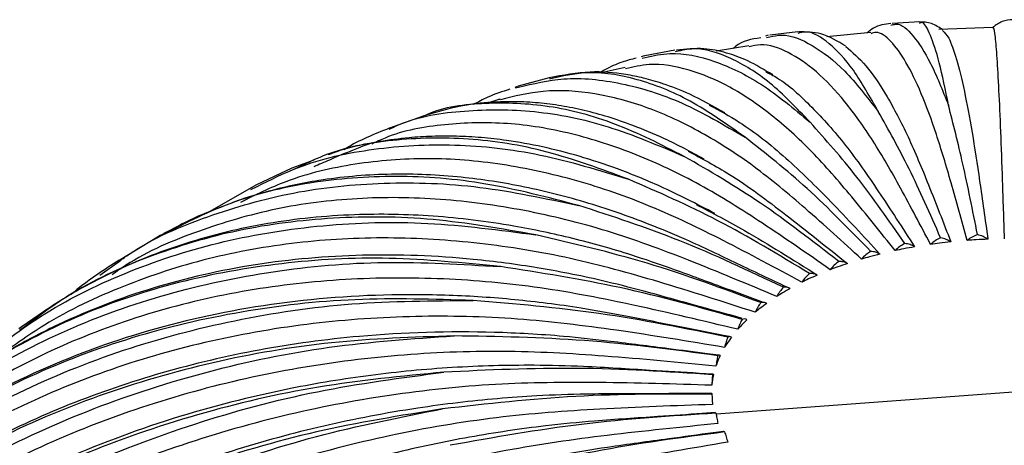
# Paper-space layout '_Trimétrica' of a CAD drawing. Header units: millimetres. Extents: x -101 to 100, y -48 to 150.
# Tile 5 of 10: x -67 to 0, y 121 to 150. Entities that reach past the tile are written whole.
import ezdxf

# ---------------------------------------------------------------- set-up
doc = ezdxf.new("R2010")
doc.units = ezdxf.units.MM

psp = doc.layouts.new('_Trimétrica')

# ---------------------------------------------------------------- linework, layer by layer
at = {"color": 7, "linetype": 'Continuous', "lineweight": 25}
for p, q in [((-8.096, 149.402), (-8.007, 149.42)), ((-6.146, 149.621), (-8.012, 149.522)), ((-6.141, 149.533), (-6.197, 149.515)), ((-16.323, 148.728), (-16.494, 148.669)), ((-14.329, 148.966), (-16.221, 148.736)), ((-9.423, 148.908), (-12.381, 148.621)), ((-1.238, 149.242), (-4.872, 149.118)), ((-17.617, 148.01), (-19.814, 147.667)), ((-16.427, 148.583), (-16.207, 148.617)), ((-24.643, 147.348), (-24.835, 147.292)), ((-22.594, 147.738), (-24.593, 147.352)), ((-22.504, 147.628), (-22.571, 147.618)), ((-24.771, 147.201), (-24.57, 147.234)), ((-25.909, 146.571), (-27.521, 146.204)), ((-31.019, 145.867), (-33.095, 145.303)), ((-30.917, 145.799), (-30.998, 145.785)), ((-33.097, 145.308), (-33.324, 145.226)), ((-33.283, 145.201), (-33.078, 145.238)), ((-39.532, 143.279), (-41.741, 142.483)), ((-46.806, 140.341), (-48.275, 139.802)), ((-48.275, 139.795), (-50.654, 138.685)), ((-47.628, 139.961), (-48.224, 139.685)), ((-50.66, 138.689), (-53.837, 136.867)), ((-51.035, 138.376), (-50.604, 138.576)), ((-57.289, 135.168), (-59.875, 133.615)), ((-57.287, 135.164), (-57.404, 135.109)), ((-61.159, 132.63), (-59.846, 133.569)), ((-66.292, 129.228), (-66.602, 129.021)), ((-66.25, 129.126), (-66.535, 128.924)), ((-18.935, 128.493), (-19.434, 128.592)), ((-19.64, 127.25), (-20.401, 127.346)), ((-19.82, 123.299), (19.676, 126.223)), ((-20.033, 125.971), (-20.945, 126.026)), ((-20.109, 124.678), (-21.057, 124.673)), ((-19.871, 123.391), (-20.74, 123.33)), ((-19.324, 122.13), (-20.006, 122.036))]:
    psp.add_line(p, q, dxfattribs=at)
for points, knots in [([(-8.088, 149.525), (-8.493, 149.473), (-9.074, 149.398), (-9.563, 149), (-9.711, 148.88)], [0, 0, 0, 0, 0.6971187, 1, 1, 1, 1]), ([(-8.007, 149.42), (-7.906, 149.451), (-7.462, 149.586), (-6.598, 148.779), (-5.435, 147.065), (-4.625, 145.039), (-4.221, 144.027)], [0, 0, 0, 0, 0.088647, 0.391098, 0.695672, 1, 1, 1, 1]), ([(-4.601, 149.088), (-4.848, 149.255), (-5.343, 149.587), (-5.918, 149.615), (-6.206, 149.63)], [0, 0, 0, 0, 0.499819, 1, 1, 1, 1]), ([(-4.221, 144.026), (-4.429, 145.047), (-4.845, 147.086), (-5.443, 148.833), (-5.879, 149.665), (-6.099, 149.554), (-6.141, 149.533)], [0, 0, 0, 0, 0.308223, 0.616154, 0.926537, 1, 1, 1, 1]), ([(0.102, 149.776), (-0.145, 149.753), (-0.64, 149.707), (-1.042, 149.412), (-1.243, 149.265)], [0, 0, 0, 0, 0.500191, 1, 1, 1, 1]), ([(-16.207, 148.617), (-15.95, 148.675), (-15.054, 148.878), (-13.371, 148.148), (-11.2, 146.532), (-9.689, 144.582), (-8.934, 143.608)], [0, 0, 0, 0, 0.117463, 0.410351, 0.705295, 1, 1, 1, 1]), ([(-8.934, 143.608), (-9.495, 144.602), (-10.617, 146.59), (-12.236, 148.28), (-13.484, 149.066), (-14.148, 148.896), (-14.331, 148.849)], [0, 0, 0, 0, 0.295062, 0.589844, 0.886974, 1, 1, 1, 1]), ([(-11.109, 147.986), (-11.659, 148.329), (-12.665, 148.956), (-13.785, 148.955), (-14.293, 148.954)], [0, 0, 0, 0, 0.547255, 1, 1, 1, 1]), ([(-2.966, 134.953), (-3.326, 136.258), (-4.015, 138.762), (-5.047, 142.222), (-6.062, 144.934), (-7.089, 147.061), (-8.104, 148.414), (-8.888, 149.02), (-9.307, 148.872), (-9.416, 148.833)], [0, 0, 0, 0, 0.160065, 0.307101, 0.459371, 0.616367, 0.777455, 0.941873, 1, 1, 1, 1]), ([(-4.619, 149.042), (-4.482, 148.912), (-4.181, 148.627), (-3.689, 147.227), (-3.165, 145.101), (-2.644, 142.355), (-2.116, 138.868), (-1.763, 136.345), (-1.578, 135.031)], [0, 0, 0, 0, 0.147126, 0.32384, 0.496067, 0.663108, 0.824408, 1, 1, 1, 1]), ([(-0.463, 135.057), (-0.506, 136.375), (-0.589, 138.903), (-0.713, 142.401), (-0.835, 145.149), (-0.958, 147.315), (-1.08, 148.702), (-1.174, 149.335), (-1.223, 149.207), (-1.235, 149.175)], [0, 0, 0, 0, 0.160676, 0.308274, 0.461125, 0.618722, 0.780424, 0.94547, 1, 1, 1, 1]), ([(-16.825, 148.555), (-17.428, 148.464), (-18.09, 148.363), (-18.618, 147.888), (-18.665, 147.846)], [0, 0, 0, 0, 0.910575, 1, 1, 1, 1]), ([(-5.425, 134.689), (-6.095, 135.961), (-7.38, 138.4), (-9.304, 141.765), (-11.196, 144.383), (-13.109, 146.413), (-15.003, 147.678), (-16.519, 148.212), (-17.35, 148.005), (-17.606, 147.942)], [0, 0, 0, 0, 0.1576983, 0.3025605, 0.4525788, 0.6072544, 0.76596, 0.9279468, 1, 1, 1, 1]), ([(-24.57, 147.234), (-24.025, 147.357), (-22.557, 147.686), (-19.937, 147.088), (-16.789, 145.63), (-14.602, 143.802), (-13.509, 142.889)], [0, 0, 0, 0, 0.163755, 0.44128, 0.720753, 1, 1, 1, 1]), ([(-13.509, 142.889), (-14.414, 143.835), (-16.225, 145.726), (-18.839, 147.288), (-20.952, 147.973), (-22.116, 147.715), (-22.504, 147.628)], [0, 0, 0, 0, 0.284797, 0.569325, 0.856118, 1, 1, 1, 1]), ([(-16.018, 146.076), (-16.589, 146.415), (-17.681, 147.063), (-19.153, 147.578), (-20.69, 147.914), (-21.858, 147.8), (-22.478, 147.739)], [0, 0, 0, 0, 0.247947, 0.47419, 0.720696, 1, 1, 1, 1]), ([(-11.115, 147.975), (-10.668, 147.592), (-9.765, 146.82), (-8.36, 144.722), (-6.953, 142.055), (-5.521, 138.628), (-4.565, 136.148), (-4.067, 134.856)], [0, 0, 0, 0, 0.200127, 0.403865, 0.601469, 0.79228, 1, 1, 1, 1]), ([(-25.172, 147.196), (-25.491, 147.113), (-26.238, 146.917), (-27.048, 146.549), (-27.504, 146.276), (-27.614, 146.21)], [0, 0, 0, 0, 0.3602737, 0.8451465, 1, 1, 1, 1]), ([(-7.8, 134.268), (-8.77, 135.487), (-10.631, 137.825), (-13.415, 141.037), (-16.155, 143.505), (-18.924, 145.381), (-21.668, 146.505), (-24.018, 146.917), (-25.368, 146.596), (-25.887, 146.473)], [0, 0, 0, 0, 0.153261, 0.294047, 0.4398441, 0.5901674, 0.7444073, 0.9018361, 1, 1, 1, 1]), ([(-19.232, 143.518), (-20.02, 143.961), (-21.429, 144.754), (-23.26, 145.454), (-24.658, 145.866), (-26.296, 146.192), (-28.275, 146.367), (-30.085, 146.041), (-31.019, 145.872)], [0, 0, 0, 0, 0.187924, 0.336117, 0.448706, 0.555871, 0.770924, 1, 1, 1, 1]), ([(-17.872, 141.88), (-19.107, 142.755), (-21.577, 144.506), (-25.148, 145.882), (-28.297, 146.405), (-30.135, 145.98), (-30.917, 145.799)], [0, 0, 0, 0, 0.266469, 0.532685, 0.801021, 1, 1, 1, 1]), ([(-16.505, 146.297), (-16.235, 146.16), (-15.227, 145.649), (-13.423, 144.003), (-11.154, 141.481), (-8.842, 138.169), (-7.298, 135.771), (-6.493, 134.521)], [0, 0, 0, 0, 0.085334, 0.318312, 0.544274, 0.76247, 1, 1, 1, 1]), ([(-33.078, 145.238), (-32.08, 145.479), (-29.891, 146.006), (-26.191, 145.611), (-22.116, 144.374), (-19.286, 142.711), (-17.872, 141.88)], [0, 0, 0, 0, 0.217393, 0.477117, 0.738664, 1, 1, 1, 1]), ([(-33.653, 145.107), (-34.157, 144.945), (-35.01, 144.671), (-35.782, 144.246), (-36.097, 144.072)], [0, 0, 0, 0, 0.59054, 1, 1, 1, 1]), ([(-10.054, 133.698), (-11.308, 134.844), (-13.715, 137.044), (-17.317, 140.048), (-20.861, 142.314), (-24.442, 143.982), (-27.994, 144.912), (-31.325, 145.135), (-33.345, 144.629), (-34.291, 144.392)], [0, 0, 0, 0, 0.1472754, 0.2825629, 0.4226658, 0.5671182, 0.7153342, 0.8666146, 1, 1, 1, 1]), ([(-20.607, 140.407), (-21.502, 140.888), (-23.129, 141.763), (-25.294, 142.648), (-27.049, 143.255), (-28.655, 143.693), (-30.212, 144.007), (-31.755, 144.206), (-33.313, 144.29), (-35.009, 144.241), (-37.128, 144.002), (-38.672, 143.541), (-39.537, 143.284)], [0, 0, 0, 0, 0.128671, 0.234185, 0.321529, 0.405796, 0.48824, 0.571044, 0.656217, 0.744672, 0.857144, 1, 1, 1, 1]), ([(-21.955, 140.597), (-23.5, 141.379), (-26.589, 142.943), (-31.074, 144.107), (-35.316, 144.246), (-38.149, 143.922), (-39.444, 143.294), (-39.523, 143.255)], [0, 0, 0, 0, 0.245716, 0.491198, 0.738636, 0.984091, 1, 1, 1, 1]), ([(-34.304, 144.437), (-34.376, 144.417), (-34.641, 144.342), (-34.905, 144.258), (-35.096, 144.197)], [0, 0, 0, 0, 0.272569, 1, 1, 1, 1]), ([(-20.273, 144.036), (-19.598, 143.677), (-17.914, 142.781), (-15.177, 140.612), (-12.025, 137.507), (-9.918, 135.223), (-8.819, 134.033)], [0, 0, 0, 0, 0.181494, 0.4528078, 0.7147965, 1, 1, 1, 1]), ([(-41.743, 142.417), (-41.536, 142.517), (-39.983, 143.269), (-36.736, 143.751), (-32.044, 143.764), (-27.093, 142.779), (-23.668, 141.324), (-21.955, 140.597)], [0, 0, 0, 0, 0.037045, 0.278217, 0.517755, 0.758975, 1, 1, 1, 1]), ([(-4.749, 135.121), (-5.455, 136.724), (-6.854, 139.9), (-8.245, 142.38), (-8.934, 143.608)], [0, 0, 0, 0, 0.504814, 1, 1, 1, 1]), ([(-2.274, 135.341), (-2.602, 136.978), (-3.253, 140.219), (-3.9, 142.766), (-4.221, 144.027)], [0, 0, 0, 0, 0.504814, 1, 1, 1, 1]), ([(-12.151, 132.986), (-13.671, 134.043), (-16.586, 136.07), (-20.948, 138.816), (-25.24, 140.829), (-29.575, 142.233), (-33.888, 142.938), (-38.068, 142.809), (-41.104, 142.293), (-42.624, 141.562), (-42.917, 141.422)], [0, 0, 0, 0, 0.139361, 0.267379, 0.399954, 0.536644, 0.676895, 0.820046, 0.965342, 1, 1, 1, 1]), ([(-7.151, 134.743), (-8.224, 136.289), (-10.348, 139.35), (-12.462, 141.717), (-13.509, 142.889)], [0, 0, 0, 0, 0.504814, 1, 1, 1, 1]), ([(-41.75, 142.486), (-42.77, 142.079), (-43.853, 141.648), (-44.74, 141.075), (-44.791, 141.042)], [0, 0, 0, 0, 0.942251, 1, 1, 1, 1]), ([(-50.604, 138.576), (-49.715, 139.023), (-47.281, 140.246), (-42.833, 141.209), (-37.381, 141.515), (-31.648, 140.886), (-27.679, 139.669), (-25.694, 139.061)], [0, 0, 0, 0, 0.125892, 0.344812, 0.56225, 0.781213, 1, 1, 1, 1]), ([(-25.694, 139.061), (-27.525, 139.734), (-31.186, 141.081), (-36.498, 141.919), (-41.538, 141.787), (-45.277, 141.113), (-47.168, 140.187), (-47.628, 139.961)], [0, 0, 0, 0, 0.231147, 0.462074, 0.694841, 0.925743, 1, 1, 1, 1]), ([(-42.944, 141.492), (-43.026, 141.461), (-43.981, 141.105), (-45.266, 140.573), (-46.462, 140.051), (-46.809, 139.899)], [0, 0, 0, 0, 0.062536, 0.727884, 1, 1, 1, 1]), ([(-19.893, 136.758), (-21.123, 137.394), (-23.363, 138.552), (-26.36, 139.752), (-28.977, 140.626), (-31.461, 141.26), (-33.649, 141.653), (-35.573, 141.87), (-37.237, 141.963), (-38.855, 141.957), (-40.564, 141.853), (-42.643, 141.568), (-44.481, 141.215), (-45.589, 140.791), (-45.851, 140.691)], [0, 0, 0, 0, 0.128443, 0.233909, 0.330137, 0.423358, 0.515794, 0.58198, 0.647779, 0.712483, 0.775956, 0.8569, 0.966117, 1, 1, 1, 1]), ([(-9.442, 134.214), (-10.864, 135.678), (-13.681, 138.579), (-16.484, 140.787), (-17.872, 141.88)], [0, 0, 0, 0, 0.504814, 1, 1, 1, 1]), ([(-21.7, 140.943), (-20.774, 140.454), (-18.602, 139.304), (-15.019, 136.619), (-12.382, 134.502), (-11.008, 133.398)], [0, 0, 0, 0, 0.2622129, 0.6154561, 1, 1, 1, 1]), ([(-14.059, 132.145), (-15.819, 133.095), (-19.196, 134.918), (-24.251, 137.359), (-29.223, 139.072), (-34.246, 140.174), (-39.24, 140.571), (-44.095, 140.177), (-48.319, 139.197), (-50.734, 137.998), (-51.739, 137.499)], [0, 0, 0, 0, 0.130382, 0.25015, 0.374182, 0.502065, 0.633279, 0.767206, 0.903139, 1, 1, 1, 1]), ([(-11.586, 133.54), (-13.336, 134.902), (-16.801, 137.599), (-20.248, 139.604), (-21.955, 140.597)], [0, 0, 0, 0, 0.504814, 1, 1, 1, 1]), ([(-15.054, 131.808), (-16.162, 132.331), (-18.413, 133.393), (-21.494, 134.879), (-24.187, 136.008), (-26.464, 136.846), (-29.358, 137.773), (-32.961, 138.665), (-37.403, 139.322), (-41.936, 139.488), (-45.594, 139.154), (-48.275, 138.655), (-50.091, 138.197), (-51.451, 137.804), (-52.23, 137.495), (-52.387, 137.432)], [0, 0, 0, 0, 0.085038, 0.172733, 0.236166, 0.291044, 0.347047, 0.458495, 0.569869, 0.696843, 0.824692, 0.876541, 0.92945, 0.985721, 1, 1, 1, 1]), ([(-59.846, 133.569), (-59.628, 133.727), (-57.846, 135.026), (-53.965, 136.641), (-48.269, 138.305), (-42.126, 138.936), (-35.707, 138.714), (-31.255, 137.768), (-29.03, 137.295)], [0, 0, 0, 0, 0.027032, 0.221647, 0.416585, 0.610203, 0.80518, 1, 1, 1, 1]), ([(-29.03, 137.295), (-31.119, 137.842), (-35.294, 138.936), (-41.347, 139.396), (-47.113, 138.951), (-52.51, 137.62), (-55.707, 135.976), (-57.287, 135.164)], [0, 0, 0, 0, 0.200747, 0.401304, 0.603459, 0.803994, 1, 1, 1, 1]), ([(-13.55, 132.733), (-15.599, 133.972), (-19.657, 136.426), (-23.695, 138.188), (-25.694, 139.061)], [0, 0, 0, 0, 0.504814, 1, 1, 1, 1]), ([(-15.747, 131.187), (-17.72, 132.016), (-21.506, 133.607), (-27.173, 135.701), (-32.747, 137.071), (-38.379, 137.831), (-43.972, 137.875), (-49.436, 137.182), (-54.613, 135.642), (-58.277, 134.105), (-60.039, 132.861), (-60.347, 132.644)], [0, 0, 0, 0, 0.121934, 0.233943, 0.349939, 0.469536, 0.59225, 0.7175, 0.844626, 0.972903, 1, 1, 1, 1]), ([(-52.571, 137.361), (-53.16, 137.143), (-54.772, 136.548), (-56.314, 135.708), (-57.292, 135.174)], [0, 0, 0, 0, 0.365587, 1, 1, 1, 1]), ([(-15.302, 131.806), (-17.617, 132.904), (-22.205, 135.077), (-26.77, 136.561), (-29.03, 137.295)], [0, 0, 0, 0, 0.504814, 1, 1, 1, 1]), ([(-21.145, 137.369), (-20.068, 136.797), (-17.364, 135.359), (-14.655, 133.654), (-13.024, 132.627)], [0, 0, 0, 0, 0.398214, 1, 1, 1, 1]), ([(-69.368, 126.793), (-67.898, 127.918), (-64.747, 130.33), (-59.173, 133.021), (-52.917, 135.024), (-46.217, 136.084), (-39.203, 136.293), (-34.34, 135.65), (-31.91, 135.328)], [0, 0, 0, 0, 0.148924, 0.319158, 0.489674, 0.659036, 0.829587, 1, 1, 1, 1]), ([(-16.627, 130.792), (-17.584, 131.142), (-19.649, 131.895), (-22.599, 132.992), (-25.263, 133.914), (-27.468, 134.571), (-29.445, 135.092), (-31.415, 135.543), (-34.556, 136.147), (-38.823, 136.673), (-44.362, 136.774), (-49.944, 136.206), (-54.553, 135.091), (-58.091, 133.825), (-60.747, 132.635), (-63.487, 131.181), (-65.337, 129.893), (-66.292, 129.228)], [0, 0, 0, 0, 0.0530393, 0.1143678, 0.1633358, 0.2003654, 0.2363411, 0.2728964, 0.3099116, 0.4117096, 0.5135731, 0.6301941, 0.74627, 0.8047188, 0.865038, 0.9303238, 1, 1, 1, 1]), ([(-31.91, 135.328), (-34.223, 135.733), (-38.847, 136.543), (-45.546, 136.584), (-51.947, 135.767), (-57.916, 133.973), (-62.733, 131.778), (-65.296, 129.846), (-66.25, 129.126)], [0, 0, 0, 0, 0.178614, 0.357059, 0.536924, 0.715349, 0.893993, 1, 1, 1, 1]), ([(-17.188, 130.127), (-19.343, 130.823), (-23.479, 132.157), (-29.668, 133.867), (-35.756, 134.859), (-41.908, 135.236), (-48.018, 134.903), (-53.981, 133.833), (-59.655, 131.968), (-64.447, 129.713), (-67.092, 127.781), (-68.165, 126.997)], [0, 0, 0, 0, 0.114992, 0.220624, 0.330015, 0.442803, 0.558529, 0.676648, 0.796536, 0.917509, 1, 1, 1, 1]), ([(-16.814, 130.773), (-19.36, 131.713), (-24.405, 133.575), (-29.424, 134.748), (-31.91, 135.328)], [0, 0, 0, 0, 0.504814, 1, 1, 1, 1]), ([(-4.749, 135.121), (-4.872, 135.064), (-5.118, 134.949), (-5.322, 134.776), (-5.425, 134.689)], [0, 0, 0, 0, 0.499702, 1, 1, 1, 1]), ([(-4.067, 134.856), (-4.321, 134.828), (-4.776, 134.778), (-5.226, 134.717), (-5.425, 134.689)], [0, 0, 0, 0, 0.5568838, 1, 1, 1, 1]), ([(-4.067, 134.856), (-4.171, 134.917), (-4.379, 135.04), (-4.626, 135.094), (-4.749, 135.121)], [0, 0, 0, 0, 0.50044, 1, 1, 1, 1]), ([(-2.274, 135.341), (-2.399, 135.292), (-2.651, 135.193), (-2.861, 135.033), (-2.966, 134.953)], [0, 0, 0, 0, 0.4997022, 1, 1, 1, 1]), ([(-1.578, 135.031), (-1.84, 135.019), (-2.304, 135), (-2.765, 134.967), (-2.966, 134.953)], [0, 0, 0, 0, 0.563386, 1, 1, 1, 1]), ([(-1.578, 135.031), (-1.684, 135.099), (-1.896, 135.236), (-2.148, 135.306), (-2.274, 135.341)], [0, 0, 0, 0, 0.50044, 1, 1, 1, 1]), ([(-9.442, 134.214), (-9.554, 134.141), (-9.777, 133.996), (-9.962, 133.797), (-10.054, 133.698)], [0, 0, 0, 0, 0.499702, 1, 1, 1, 1]), ([(-8.819, 134.033), (-8.914, 134.081), (-9.105, 134.179), (-9.33, 134.202), (-9.442, 134.214)], [0, 0, 0, 0, 0.50044, 1, 1, 1, 1]), ([(-7.151, 134.743), (-7.269, 134.678), (-7.505, 134.548), (-7.702, 134.362), (-7.8, 134.268)], [0, 0, 0, 0, 0.499702, 1, 1, 1, 1]), ([(-6.493, 134.521), (-6.738, 134.477), (-7.178, 134.399), (-7.609, 134.308), (-7.8, 134.268)], [0, 0, 0, 0, 0.557483, 1, 1, 1, 1]), ([(-6.493, 134.521), (-6.594, 134.576), (-6.795, 134.686), (-7.032, 134.724), (-7.151, 134.743)], [0, 0, 0, 0, 0.50044, 1, 1, 1, 1]), ([(-78.974, 117.688), (-77.683, 119.051), (-74.843, 122.046), (-69.576, 125.807), (-63.439, 129.071), (-56.735, 131.474), (-49.579, 132.989), (-42.083, 133.667), (-36.886, 133.35), (-34.288, 133.191)], [0, 0, 0, 0, 0.121662, 0.267458, 0.413983, 0.560751, 0.706525, 0.853322, 1, 1, 1, 1]), ([(-18.062, 129.718), (-19.058, 129.992), (-21.255, 130.597), (-24.41, 131.486), (-27.294, 132.228), (-29.682, 132.736), (-31.824, 133.125), (-33.961, 133.442), (-37.903, 133.895), (-43.585, 134.108), (-50.796, 133.465), (-57.647, 131.904), (-62.976, 129.852), (-66.993, 127.769), (-69.951, 125.916), (-72.821, 123.827), (-74.679, 122.105), (-75.599, 121.252)], [0, 0, 0, 0, 0.04616, 0.101797, 0.146144, 0.179703, 0.212401, 0.245623, 0.279258, 0.396918, 0.51495, 0.633458, 0.751243, 0.810413, 0.871623, 0.936404, 1, 1, 1, 1]), ([(-34.288, 133.191), (-36.789, 133.44), (-41.788, 133.937), (-49.034, 133.529), (-55.945, 132.271), (-62.431, 130.111), (-68.349, 127.051), (-72.763, 124.048), (-74.925, 121.816), (-75.561, 121.159)], [0, 0, 0, 0, 0.155477, 0.310807, 0.467374, 0.622687, 0.77819, 0.934703, 1, 1, 1, 1]), ([(-59.881, 133.619), (-60.853, 132.996), (-61.97, 132.279), (-62.963, 131.433), (-63.093, 131.322)], [0, 0, 0, 0, 0.868954, 1, 1, 1, 1]), ([(-11.586, 133.54), (-11.69, 133.46), (-11.896, 133.301), (-12.066, 133.091), (-12.151, 132.986)], [0, 0, 0, 0, 0.499702, 1, 1, 1, 1]), ([(-11.008, 133.398), (-11.096, 133.441), (-11.274, 133.526), (-11.482, 133.535), (-11.586, 133.54)], [0, 0, 0, 0, 0.50044, 1, 1, 1, 1]), ([(-8.819, 134.033), (-9.052, 133.973), (-9.469, 133.867), (-9.875, 133.75), (-10.054, 133.698)], [0, 0, 0, 0, 0.5580606, 1, 1, 1, 1]), ([(-18.063, 129.651), (-20.8, 130.42), (-26.222, 131.942), (-31.617, 132.778), (-34.288, 133.191)], [0, 0, 0, 0, 0.504814, 1, 1, 1, 1]), ([(-11.008, 133.398), (-11.224, 133.324), (-11.612, 133.192), (-11.986, 133.049), (-12.151, 132.986)], [0, 0, 0, 0, 0.558622, 1, 1, 1, 1]), ([(-18.36, 128.983), (-20.664, 129.534), (-25.083, 130.591), (-31.697, 131.886), (-38.204, 132.471), (-44.778, 132.435), (-51.309, 131.694), (-57.675, 130.217), (-63.761, 127.997), (-69.414, 125.018), (-74.087, 121.809), (-76.579, 119.34), (-77.589, 118.34)], [0, 0, 0, 0, 0.102537, 0.196728, 0.294272, 0.394843, 0.498035, 0.603361, 0.710264, 0.818135, 0.92633, 1, 1, 1, 1]), ([(-13.55, 132.733), (-13.643, 132.647), (-13.83, 132.476), (-13.982, 132.255), (-14.059, 132.145)], [0, 0, 0, 0, 0.499702, 1, 1, 1, 1]), ([(-13.024, 132.627), (-13.222, 132.54), (-13.574, 132.383), (-13.911, 132.218), (-14.059, 132.145)], [0, 0, 0, 0, 0.559172, 1, 1, 1, 1]), ([(-13.024, 132.627), (-13.105, 132.664), (-13.267, 132.739), (-13.456, 132.735), (-13.55, 132.733)], [0, 0, 0, 0, 0.50044, 1, 1, 1, 1]), ([(-15.302, 131.806), (-15.383, 131.715), (-15.547, 131.531), (-15.68, 131.302), (-15.747, 131.187)], [0, 0, 0, 0, 0.499702, 1, 1, 1, 1]), ([(-14.838, 131.732), (-15.012, 131.633), (-15.324, 131.455), (-15.618, 131.268), (-15.747, 131.187)], [0, 0, 0, 0, 0.559715, 1, 1, 1, 1]), ([(-14.838, 131.732), (-14.91, 131.764), (-15.053, 131.829), (-15.219, 131.814), (-15.302, 131.806)], [0, 0, 0, 0, 0.50044, 1, 1, 1, 1]), ([(-88.07, 105.852), (-86.723, 107.799), (-84.021, 111.703), (-78.926, 116.78), (-73.145, 121.204), (-66.689, 124.859), (-59.666, 127.711), (-52.161, 129.699), (-44.301, 130.876), (-38.851, 130.903), (-36.128, 130.917)], [0, 0, 0, 0, 0.12485, 0.250304, 0.374746, 0.499811, 0.625083, 0.749507, 0.874804, 1, 1, 1, 1]), ([(-19.434, 128.592), (-20.331, 128.769), (-22.474, 129.191), (-25.623, 129.828), (-28.634, 130.38), (-31.12, 130.731), (-33.334, 130.98), (-35.528, 131.16), (-37.735, 131.273), (-42.144, 131.362), (-48.674, 130.973), (-56.987, 129.34), (-64.773, 126.618), (-70.195, 123.75), (-73.657, 121.448), (-75.496, 120.101), (-77.283, 118.66), (-79.043, 117.098), (-80.911, 115.259), (-82.977, 113.035), (-84.318, 111.259), (-85.013, 110.337)], [0, 0, 0, 0, 0.034825, 0.083204, 0.122201, 0.15164, 0.179771, 0.208362, 0.237321, 0.266362, 0.382288, 0.499019, 0.615271, 0.731498, 0.764974, 0.798503, 0.832444, 0.867056, 0.903496, 0.949924, 1, 1, 1, 1]), ([(-36.128, 130.917), (-38.777, 130.999), (-44.072, 131.163), (-51.748, 130.271), (-59.072, 128.554), (-65.932, 125.951), (-72.245, 122.534), (-77.869, 118.306), (-82.155, 114.197), (-84.214, 111.286), (-84.942, 110.255)], [0, 0, 0, 0, 0.132322, 0.264518, 0.397767, 0.529948, 0.662292, 0.795495, 0.927581, 1, 1, 1, 1]), ([(-19.029, 128.457), (-21.913, 129.043), (-27.627, 130.205), (-33.313, 130.681), (-36.128, 130.917)], [0, 0, 0, 0, 0.504814, 1, 1, 1, 1]), ([(-16.814, 130.773), (-16.883, 130.677), (-17.021, 130.484), (-17.132, 130.246), (-17.188, 130.127)], [0, 0, 0, 0, 0.4997022, 1, 1, 1, 1]), ([(-16.419, 130.727), (-16.568, 130.617), (-16.834, 130.42), (-17.08, 130.217), (-17.188, 130.127)], [0, 0, 0, 0, 0.560255, 1, 1, 1, 1]), ([(-16.419, 130.727), (-16.48, 130.755), (-16.603, 130.811), (-16.744, 130.786), (-16.814, 130.773)], [0, 0, 0, 0, 0.50044, 1, 1, 1, 1]), ([(-19.245, 127.772), (-21.66, 128.171), (-26.293, 128.934), (-33.228, 129.79), (-40.051, 129.943), (-46.943, 129.471), (-53.791, 128.296), (-60.467, 126.398), (-66.844, 123.77), (-72.787, 120.43), (-78.206, 116.442), (-82.907, 111.819), (-85.906, 108.344), (-87.112, 106.31), (-87.218, 106.133)], [0, 0, 0, 0, 0.089063, 0.170876, 0.255602, 0.342957, 0.432589, 0.524074, 0.616929, 0.710625, 0.804602, 0.898291, 0.991134, 1, 1, 1, 1]), ([(-18.063, 129.651), (-18.118, 129.551), (-18.229, 129.35), (-18.316, 129.105), (-18.36, 128.983)], [0, 0, 0, 0, 0.499702, 1, 1, 1, 1]), ([(-17.743, 129.628), (-17.865, 129.509), (-18.081, 129.297), (-18.275, 129.079), (-18.36, 128.983)], [0, 0, 0, 0, 0.560798, 1, 1, 1, 1]), ([(-17.743, 129.628), (-17.793, 129.652), (-17.893, 129.701), (-18.006, 129.668), (-18.063, 129.651)], [0, 0, 0, 0, 0.50044, 1, 1, 1, 1]), ([(-20.401, 127.346), (-21.265, 127.455), (-23.433, 127.728), (-26.649, 128.15), (-29.793, 128.502), (-32.389, 128.687), (-36.989, 128.887), (-43.077, 128.706), (-50.516, 127.689), (-57.036, 126.156), (-63.263, 124.024), (-69.131, 121.318), (-74.594, 118.06), (-79.328, 114.481), (-83.33, 110.743), (-86.023, 107.7), (-88.036, 105.096), (-89.7, 102.726), (-91.656, 99.562), (-92.853, 97.07), (-93.51, 95.702)], [0, 0, 0, 0, 0.028095, 0.070471, 0.104536, 0.130254, 0.154973, 0.254609, 0.330365, 0.406554, 0.482788, 0.558602, 0.634589, 0.711057, 0.774869, 0.836697, 0.862472, 0.89795, 0.943964, 1, 1, 1, 1]), ([(-95.63, 90.133), (-95.232, 91.299), (-94.05, 94.765), (-91.041, 100.134), (-86.722, 106.159), (-81.511, 111.594), (-75.544, 116.392), (-68.894, 120.473), (-61.655, 123.788), (-53.922, 126.27), (-45.822, 127.963), (-40.206, 128.35), (-37.4, 128.543)], [0, 0, 0, 0, 0.053127, 0.157964, 0.263092, 0.368729, 0.473514, 0.578823, 0.684306, 0.789076, 0.894581, 1, 1, 1, 1]), ([(-37.4, 128.542), (-40.155, 128.449), (-45.664, 128.263), (-53.648, 126.864), (-61.267, 124.662), (-68.405, 121.607), (-74.962, 117.767), (-80.85, 113.19), (-85.966, 107.93), (-90.321, 102.103), (-92.468, 97.789), (-93.543, 95.628)], [0, 0, 0, 0, 0.110897, 0.221689, 0.333363, 0.444143, 0.555059, 0.666695, 0.777395, 0.888475, 1, 1, 1, 1]), ([(-19.697, 127.21), (-22.683, 127.606), (-28.599, 128.391), (-34.485, 128.492), (-37.4, 128.543)], [0, 0, 0, 0, 0.504814, 1, 1, 1, 1]), ([(-19.029, 128.457), (-19.069, 128.353), (-19.15, 128.146), (-19.213, 127.897), (-19.245, 127.772)], [0, 0, 0, 0, 0.4997022, 1, 1, 1, 1]), ([(-18.79, 128.452), (-18.881, 128.326), (-19.044, 128.101), (-19.183, 127.873), (-19.245, 127.772)], [0, 0, 0, 0, 0.5613466, 1, 1, 1, 1]), ([(-18.79, 128.452), (-18.828, 128.474), (-18.903, 128.516), (-18.987, 128.477), (-19.029, 128.457)], [0, 0, 0, 0, 0.50044, 1, 1, 1, 1]), ([(-19.828, 126.514), (-22.316, 126.753), (-27.091, 127.212), (-34.237, 127.612), (-41.268, 127.316), (-48.37, 126.39), (-55.427, 124.765), (-62.307, 122.427), (-68.877, 119.379), (-75.006, 115.651), (-80.572, 111.297), (-85.483, 106.4), (-89.634, 101.046), (-92.904, 95.673), (-94.419, 91.962), (-95.105, 90.282)], [0, 0, 0, 0, 0.076895, 0.147531, 0.220681, 0.296102, 0.373489, 0.452475, 0.532644, 0.613539, 0.694677, 0.775567, 0.855725, 0.934695, 1, 1, 1, 1]), ([(-19.542, 127.218), (-19.602, 127.087), (-19.708, 126.853), (-19.791, 126.617), (-19.828, 126.514)], [0, 0, 0, 0, 0.561906, 1, 1, 1, 1]), ([(-19.697, 127.21), (-19.722, 127.104), (-19.772, 126.893), (-19.809, 126.64), (-19.828, 126.514)], [0, 0, 0, 0, 0.499702, 1, 1, 1, 1]), ([(-19.542, 127.218), (-19.567, 127.237), (-19.617, 127.276), (-19.67, 127.232), (-19.697, 127.21)], [0, 0, 0, 0, 0.50044, 1, 1, 1, 1]), ([(-20.945, 126.026), (-22.042, 126.09), (-24.63, 126.242), (-28.326, 126.49), (-31.833, 126.582), (-34.771, 126.548), (-38.436, 126.386), (-43.004, 125.951), (-49.322, 124.909), (-56.382, 123.097), (-63.949, 120.245), (-71.026, 116.62), (-77.513, 112.274), (-83.321, 107.263), (-87.951, 102.122), (-91.549, 97.081), (-93.737, 93.266), (-95.153, 90.342), (-96.083, 88.214), (-97.092, 85.598), (-98.095, 82.565), (-98.597, 80.344), (-98.839, 79.27)], [0, 0, 0, 0, 0.03079, 0.072601, 0.103705, 0.129221, 0.155264, 0.20725, 0.25923, 0.338175, 0.417514, 0.496321, 0.575398, 0.654726, 0.733575, 0.792924, 0.852122, 0.874978, 0.897988, 0.927449, 0.964955, 1, 1, 1, 1]), ([(-20.056, 125.93), (-23.097, 126.131), (-29.121, 126.528), (-35.115, 126.245), (-38.084, 126.104)], [0, 0, 0, 0, 0.504814, 1, 1, 1, 1]), ([(-100.023, 71.735), (-99.996, 72.184), (-99.822, 75.11), (-98.497, 80.413), (-96.023, 87.484), (-92.495, 94.205), (-88.081, 100.5), (-82.808, 106.278), (-76.755, 111.465), (-70.014, 115.98), (-62.675, 119.767), (-54.835, 122.753), (-46.622, 124.976), (-40.929, 125.728), (-38.084, 126.104)], [0, 0, 0, 0, 0.0162602, 0.1059471, 0.1957843, 0.2848264, 0.3741156, 0.463837, 0.5528351, 0.6422781, 0.7318693, 0.820854, 0.9104632, 1, 1, 1, 1]), ([(-38.084, 126.104), (-40.902, 125.831), (-46.537, 125.283), (-54.704, 123.36), (-62.497, 120.659), (-69.799, 117.137), (-76.508, 112.867), (-82.527, 107.903), (-87.772, 102.312), (-92.184, 96.182), (-95.631, 89.581), (-97.85, 83.887), (-98.532, 80.353), (-98.751, 79.224)], [0, 0, 0, 0, 0.095385, 0.19068, 0.286734, 0.382019, 0.47742, 0.573441, 0.668657, 0.7642, 0.860125, 0.955304, 1, 1, 1, 1]), ([(-19.987, 125.945), (-20.015, 125.811), (-20.064, 125.572), (-20.089, 125.333), (-20.1, 125.228)], [0, 0, 0, 0, 0.562481, 1, 1, 1, 1]), ([(-20.056, 125.93), (-20.065, 125.823), (-20.084, 125.609), (-20.095, 125.355), (-20.1, 125.228)], [0, 0, 0, 0, 0.499702, 1, 1, 1, 1]), ([(-19.987, 125.945), (-19.999, 125.963), (-20.023, 125.999), (-20.045, 125.953), (-20.056, 125.93)], [0, 0, 0, 0, 0.50044, 1, 1, 1, 1]), ([(-20.1, 125.228), (-22.623, 125.305), (-27.464, 125.452), (-34.708, 125.386), (-41.836, 124.631), (-49.037, 123.242), (-56.19, 121.156), (-63.165, 118.369), (-69.826, 114.893), (-76.039, 110.764), (-81.684, 106.048), (-86.657, 100.829), (-90.885, 95.209), (-94.31, 89.302), (-96.944, 83.226), (-98.693, 77.085), (-99.577, 72.881), (-99.693, 70.738), (-99.698, 70.648)], [0, 0, 0, 0, 0.066075, 0.126771, 0.189628, 0.254436, 0.320932, 0.388804, 0.457692, 0.527203, 0.596924, 0.666431, 0.735309, 0.803167, 0.869646, 0.934433, 0.997267, 1, 1, 1, 1]), ([(-21.057, 124.673), (-22.083, 124.667), (-24.571, 124.651), (-28.169, 124.659), (-31.619, 124.542), (-34.495, 124.337), (-37.16, 124.064), (-41.067, 123.536), (-46.163, 122.564), (-52.621, 120.807), (-59.144, 118.431), (-65.618, 115.381), (-71.7, 111.791), (-77.344, 107.691), (-82.483, 103.123), (-87.063, 98.136), (-91.042, 92.779), (-94.378, 87.102), (-97.03, 81.171), (-98.579, 76.3), (-99.43, 72.637), (-99.9, 70.103), (-100.307, 67.122), (-100.604, 63.715), (-100.56, 61.247), (-100.538, 60.041)], [0, 0, 0, 0, 0.025121, 0.060867, 0.088046, 0.10957, 0.131445, 0.153661, 0.206256, 0.258824, 0.318928, 0.378955, 0.438695, 0.498631, 0.558854, 0.618671, 0.67852, 0.738801, 0.798759, 0.85847, 0.881841, 0.904727, 0.931413, 0.966494, 1, 1, 1, 1]), ([(-20.1, 124.636), (-23.148, 124.64), (-29.186, 124.647), (-35.194, 123.974), (-38.169, 123.641)], [0, 0, 0, 0, 0.504814, 1, 1, 1, 1]), ([(-20.12, 124.653), (-20.118, 124.671), (-20.115, 124.707), (-20.105, 124.66), (-20.1, 124.636)], [0, 0, 0, 0, 0.50044, 1, 1, 1, 1]), ([(-20.1, 124.636), (-20.094, 124.529), (-20.081, 124.315), (-20.065, 124.062), (-20.057, 123.935)], [0, 0, 0, 0, 0.499702, 1, 1, 1, 1]), ([(-38.169, 123.641), (-41.006, 123.184), (-46.678, 122.271), (-54.899, 119.817), (-62.744, 116.609), (-70.094, 112.611), (-76.848, 107.906), (-82.907, 102.55), (-88.189, 96.619), (-92.62, 90.2), (-96.129, 83.381), (-98.7, 76.254), (-100.182, 68.916), (-100.766, 63.454), (-100.532, 60.49), (-100.494, 60.015)], [0, 0, 0, 0, 0.08182, 0.163562, 0.245955, 0.327688, 0.409522, 0.491887, 0.573561, 0.655516, 0.737799, 0.819442, 0.901552, 0.984215, 1, 1, 1, 1]), ([(-99.916, 52.309), (-100.141, 54.577), (-100.612, 59.322), (-100.042, 66.616), (-98.516, 74.039), (-95.968, 81.27), (-92.469, 88.219), (-88.058, 94.8), (-82.798, 100.92), (-76.758, 106.498), (-70.031, 111.45), (-62.708, 115.712), (-54.885, 119.206), (-46.69, 121.96), (-41.008, 123.081), (-38.169, 123.641)], [0, 0, 0, 0, 0.071321, 0.149212, 0.226778, 0.304474, 0.381482, 0.458704, 0.536299, 0.613269, 0.690624, 0.768107, 0.845066, 0.922564, 1, 1, 1, 1]), ([(-20.057, 123.935), (-22.574, 123.848), (-27.405, 123.682), (-34.634, 123.147), (-41.746, 121.93), (-48.931, 120.075), (-56.07, 117.526), (-63.03, 114.288), (-69.676, 110.38), (-75.876, 105.849), (-81.509, 100.768), (-86.472, 95.226), (-90.688, 89.334), (-94.111, 83.205), (-96.723, 76.958), (-98.529, 70.705), (-99.583, 64.545), (-99.884, 58.5), (-99.728, 53.8), (-99.236, 51.148), (-99.106, 50.446)], [0, 0, 0, 0, 0.057937, 0.111158, 0.166274, 0.2231, 0.281407, 0.34092, 0.401324, 0.462274, 0.523408, 0.584355, 0.644751, 0.704251, 0.762543, 0.819351, 0.874446, 0.927645, 0.980843, 1, 1, 1, 1]), ([(-20.74, 123.33), (-21.732, 123.259), (-24.142, 123.087), (-27.648, 122.865), (-31.011, 122.543), (-33.806, 122.169), (-36.37, 121.749), (-38.949, 121.244), (-43.039, 120.311), (-48.573, 118.706), (-55.707, 115.958), (-62.823, 112.432), (-69.772, 108.08), (-76.17, 103.106), (-81.933, 97.571), (-86.985, 91.547), (-91.263, 85.113), (-94.706, 78.35), (-97.271, 71.348), (-98.924, 64.2), (-99.498, 58.438), (-99.532, 54.167), (-99.409, 51.341), (-99.106, 48.214), (-98.533, 44.394), (-97.795, 41.589), (-97.383, 40.027)], [0, 0, 0, 0, 0.021651, 0.052614, 0.076511, 0.095068, 0.11378, 0.132782, 0.151944, 0.20451, 0.257188, 0.317383, 0.377156, 0.437033, 0.497234, 0.557026, 0.616962, 0.677187, 0.737005, 0.796932, 0.85712, 0.880913, 0.904102, 0.928353, 0.960083, 1, 1, 1, 1]), ([(-19.83, 123.35), (-22.837, 123.158), (-28.792, 122.776), (-34.719, 121.717), (-37.654, 121.192)], [0, 0, 0, 0, 0.504814, 1, 1, 1, 1]), ([(-19.937, 123.363), (-19.922, 123.381), (-19.892, 123.418), (-19.851, 123.373), (-19.83, 123.35)], [0, 0, 0, 0, 0.50044, 1, 1, 1, 1]), ([(-19.83, 123.35), (-19.808, 123.244), (-19.763, 123.032), (-19.721, 122.78), (-19.699, 122.654)], [0, 0, 0, 0, 0.499702, 1, 1, 1, 1]), ([(-19.699, 122.654), (-22.172, 122.406), (-26.916, 121.93), (-34.015, 120.93), (-41, 119.257), (-48.057, 116.94), (-55.067, 113.933), (-61.902, 110.248), (-68.429, 105.913), (-74.518, 100.984), (-80.05, 95.54), (-84.924, 89.68), (-89.065, 83.517), (-92.426, 77.168), (-94.991, 70.753), (-96.767, 64.384), (-97.793, 58.159), (-98.12, 52.088), (-97.806, 46.079), (-96.715, 40.102), (-95.71, 36.067), (-94.864, 34.138), (-94.853, 34.112)], [0, 0, 0, 0, 0.052982, 0.101652, 0.152055, 0.204022, 0.257342, 0.311766, 0.367004, 0.422743, 0.478649, 0.534384, 0.589615, 0.644027, 0.697334, 0.749284, 0.799667, 0.848317, 0.896966, 0.947349, 0.999299, 1, 1, 1, 1]), ([(-20.006, 122.036), (-21.003, 121.897), (-23.368, 121.569), (-26.797, 121.12), (-30.048, 120.594), (-32.747, 120.052), (-35.208, 119.483), (-37.681, 118.832), (-42.225, 117.487), (-48.757, 115.064), (-56.98, 110.992), (-64.723, 106.091), (-71.868, 100.435), (-78.293, 94.122), (-83.903, 87.24), (-88.608, 79.904), (-92.331, 72.227), (-95.015, 64.326), (-96.617, 56.33), (-97.109, 48.351), (-96.617, 42.263), (-95.855, 38.019), (-95.267, 35.48), (-94.538, 32.921), (-93.6, 30.207), (-92.429, 27.256), (-91.384, 25.226), (-90.854, 24.196)], [0, 0, 0, 0, 0.020454, 0.048512, 0.070333, 0.087137, 0.103979, 0.121084, 0.138353, 0.198636, 0.259226, 0.319756, 0.380059, 0.440793, 0.501184, 0.561602, 0.622357, 0.682706, 0.743242, 0.803953, 0.864603, 0.884775, 0.905114, 0.926012, 0.947622, 0.973416, 1, 1, 1, 1]), ([(-19.249, 122.092), (-22.167, 121.707), (-27.947, 120.945), (-33.699, 119.508), (-36.547, 118.796)], [0, 0, 0, 0, 0.504814, 1, 1, 1, 1]), ([(-19.441, 122.095), (-19.413, 122.114), (-19.358, 122.154), (-19.285, 122.113), (-19.249, 122.092)], [0, 0, 0, 0, 0.50044, 1, 1, 1, 1]), ([(-19.249, 122.092), (-19.211, 121.988), (-19.136, 121.779), (-19.068, 121.531), (-19.033, 121.407)], [0, 0, 0, 0, 0.499702, 1, 1, 1, 1]), ([(-19.033, 121.407), (-21.422, 121.001), (-26.004, 120.223), (-32.862, 118.771), (-39.609, 116.652), (-46.426, 113.886), (-53.197, 110.432), (-59.8, 106.312), (-66.105, 101.561), (-71.987, 96.245), (-77.33, 90.449), (-82.038, 84.278), (-86.039, 77.851), (-89.286, 71.288), (-91.763, 64.71), (-93.479, 58.227), (-94.469, 51.937), (-94.789, 45.843), (-94.469, 39.863), (-93.482, 33.921), (-91.752, 28.056), (-89.446, 22.598), (-87.37, 19.334), (-86.401, 17.81)], [0, 0, 0, 0, 0.048197, 0.092471, 0.138321, 0.185594, 0.234099, 0.283606, 0.333856, 0.38456, 0.435416, 0.486117, 0.536359, 0.585857, 0.634349, 0.681607, 0.72744, 0.771695, 0.81595, 0.861783, 0.909041, 0.957533, 1, 1, 1, 1])]:
    psp.add_open_spline(points, degree=3, knots=knots, dxfattribs=at)

doc.saveas('drawing.dxf')
